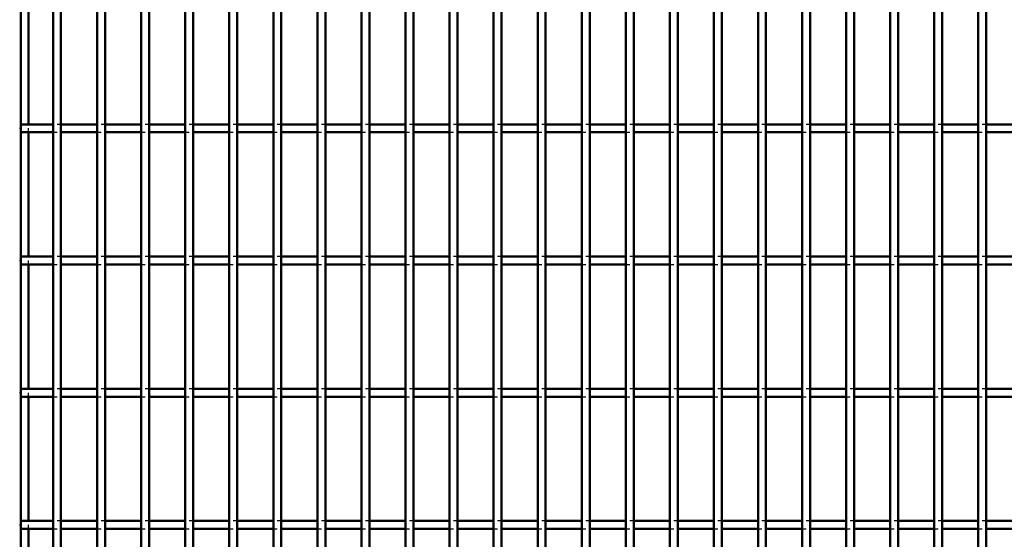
# Model space of a CAD drawing. Header units: millimetres. Extents: x -596 to 511, y -500 to 878.
# Tile 11 of 16: x -248 to 0, y 263 to 394. Entities that reach past the tile are written whole.
import ezdxf

# ---------------------------------------------------------------- set-up
doc = ezdxf.new("R2010")
doc.units = ezdxf.units.MM
doc.linetypes.add('Dashed', pattern=[2, 1, -1])
for name, color, linetype, lineweight in [('2d ConnectionPoints', 7, 'Continuous', 50), ('AM_0', 7, 'Continuous', 50), ('AM_5', 3, 'Continuous', 25), ('AM_9', 6, 'Dashed', 25)]:
    doc.layers.add(name, color=color, linetype=linetype, lineweight=lineweight)
doc.dimstyles.new('ISO-25', dxfattribs={"dimtxt": 2.5, "dimasz": 2.5, "dimexe": 1.25, "dimexo": 0.625, "dimtad": 1, "dimtxsty": 'Standard', "dimcen": 2.5, "dimadec": 0, "dimazin": 0, "dimtfac": 1, "dimtmove": 0, "dimatfit": 3, "dimfxl": 1, "dimarcsym": 0})

# ---------------------------------------------------------------- blocks, each defined once
blk = doc.blocks.new('3_5wj765ctnoqfy5olc9zyqd2vb________0_in_LPP230331121150010003500_4')
at = {"layer": 'AM_0'}
for p, q in [((-239.865, -498), (-239.865, 498)), ((-237.865, -498), (-237.865, 498))]:
    blk.add_line(p, q, dxfattribs=at)
blk = doc.blocks.new('4_fjckjfapr50hag8216vze4yns________0_in_LPP230331121150010003500_4')
at = {"layer": 'AM_0'}
for p, q in [((-228.755, -498), (-228.755, 498)), ((-226.755, -498), (-226.755, 498))]:
    blk.add_line(p, q, dxfattribs=at)
blk = doc.blocks.new('5_6dno7sze2pza0o5hhh5t9ottk________0_in_LPP230331121150010003500_4')
at = {"layer": 'AM_0'}
for p, q in [((-217.645, -498), (-217.645, 498)), ((-215.645, -498), (-215.645, 498))]:
    blk.add_line(p, q, dxfattribs=at)
blk = doc.blocks.new('6_z3afd86jn3ji7ebr65m9l716l________0_in_LPP230331121150010003500_4')
at = {"layer": 'AM_0'}
for p, q in [((-206.535, -498), (-206.535, 498)), ((-204.535, -498), (-204.535, 498))]:
    blk.add_line(p, q, dxfattribs=at)
blk = doc.blocks.new('7_mr7r1c4ttnz27mgik3b06e8em________0_in_LPP230331121150010003500_4')
at = {"layer": 'AM_0'}
for p, q in [((-195.425, -498), (-195.425, 498)), ((-193.425, -498), (-193.425, 498))]:
    blk.add_line(p, q, dxfattribs=at)
blk = doc.blocks.new('8_gpql7hk91n3l1vo2qwrdxhl3f________0_in_LPP230331121150010003500_4')
at = {"layer": 'AM_0'}
for p, q in [((-184.315, -498), (-184.315, 498)), ((-182.315, -498), (-182.315, 498))]:
    blk.add_line(p, q, dxfattribs=at)
blk = doc.blocks.new('9_wdb71u1hcs8eugavzxc92xbvr________0_in_LPP230331121150010003500_4')
at = {"layer": 'AM_0'}
for p, q in [((-173.205, -498), (-173.205, 498)), ((-171.205, -498), (-171.205, 498))]:
    blk.add_line(p, q, dxfattribs=at)
blk = doc.blocks.new('10_wf2u9ctumj4b374rtz0mxvhdk________0_in_LPP230331121150010003500_4')
at = {"layer": 'AM_0'}
for p, q in [((-162.095, -498), (-162.095, 498)), ((-160.095, -498), (-160.095, 498))]:
    blk.add_line(p, q, dxfattribs=at)
blk = doc.blocks.new('11_trxrsbyxdw5yr09fco47dg79i________0_in_LPP230331121150010003500_4')
at = {"layer": 'AM_0'}
for p, q in [((-150.985, -498), (-150.985, 498)), ((-148.985, -498), (-148.985, 498))]:
    blk.add_line(p, q, dxfattribs=at)
blk = doc.blocks.new('12_3tvptd6xil7a7t5umgje7it0e________0_in_LPP230331121150010003500_4')
at = {"layer": 'AM_0'}
for p, q in [((-139.875, -498), (-139.875, 498)), ((-137.875, -498), (-137.875, 498))]:
    blk.add_line(p, q, dxfattribs=at)
blk = doc.blocks.new('13_fszjmun2dgxx9masp724u5ywc________0_in_LPP230331121150010003500_4')
at = {"layer": 'AM_0'}
for p, q in [((-128.765, -498), (-128.765, 498)), ((-126.765, -498), (-126.765, 498))]:
    blk.add_line(p, q, dxfattribs=at)
blk = doc.blocks.new('14_xod1q6459t1qoob74trn5825e________0_in_LPP230331121150010003500_4')
at = {"layer": 'AM_0'}
for p, q in [((-117.655, -498), (-117.655, 498)), ((-115.655, -498), (-115.655, 498))]:
    blk.add_line(p, q, dxfattribs=at)
blk = doc.blocks.new('15_58etfin6u5ola9kvst5j2z15h________0_in_LPP230331121150010003500_4')
at = {"layer": 'AM_0'}
for p, q in [((-106.545, -498), (-106.545, 498)), ((-104.545, -498), (-104.545, 498))]:
    blk.add_line(p, q, dxfattribs=at)
blk = doc.blocks.new('16_p1k8qiv7o5ml83zmsllel7squ________0_in_LPP230331121150010003500_4')
at = {"layer": 'AM_0'}
for p, q in [((-95.435, -498), (-95.435, 498)), ((-93.435, -498), (-93.435, 498))]:
    blk.add_line(p, q, dxfattribs=at)
blk = doc.blocks.new('17_86oqwc7wmakiop0bte16fvhpf________0_in_LPP230331121150010003500_4')
at = {"layer": 'AM_0'}
for p, q in [((-84.325, -498), (-84.325, 498)), ((-82.325, -498), (-82.325, 498))]:
    blk.add_line(p, q, dxfattribs=at)
blk = doc.blocks.new('18_b4unu7f7128lar2zfgdx7z4mb________0_in_LPP230331121150010003500_4')
at = {"layer": 'AM_0'}
for p, q in [((-73.215, -498), (-73.215, 498)), ((-71.215, -498), (-71.215, 498))]:
    blk.add_line(p, q, dxfattribs=at)
blk = doc.blocks.new('19_0xgi1cms3j0yc2gnuvqwb9qmb________0_in_LPP230331121150010003500_4')
at = {"layer": 'AM_0'}
for p, q in [((-62.105, -498), (-62.105, 498)), ((-60.105, -498), (-60.105, 498))]:
    blk.add_line(p, q, dxfattribs=at)
blk = doc.blocks.new('20_ccxb5ao1ee83brw3lstc1hwuh________0_in_LPP230331121150010003500_4')
at = {"layer": 'AM_0'}
for p, q in [((-50.995, -498), (-50.995, 498)), ((-48.995, -498), (-48.995, 498))]:
    blk.add_line(p, q, dxfattribs=at)
blk = doc.blocks.new('21_g56phew3ceqkevl6o8wxrmpqh________0_in_LPP230331121150010003500_4')
at = {"layer": 'AM_0'}
for p, q in [((-39.885, -498), (-39.885, 498)), ((-37.885, -498), (-37.885, 498))]:
    blk.add_line(p, q, dxfattribs=at)
blk = doc.blocks.new('22_3n8arab71qg167p9pubw01z3k________0_in_LPP230331121150010003500_4')
at = {"layer": 'AM_0'}
for p, q in [((-28.775, -498), (-28.775, 498)), ((-26.775, -498), (-26.775, 498))]:
    blk.add_line(p, q, dxfattribs=at)
blk = doc.blocks.new('23_ql5th79t34bjoryg4e19ly8si________0_in_LPP230331121150010003500_4')
at = {"layer": 'AM_0'}
for p, q in [((-17.665, -498), (-17.665, 498)), ((-15.665, -498), (-15.665, 498))]:
    blk.add_line(p, q, dxfattribs=at)
blk = doc.blocks.new('24_b6missorlfkjxct9hbtf2xj2v________0_in_LPP230331121150010003500_4')
at = {"layer": 'AM_0'}
for p, q in [((-6.555, -498), (-6.555, 498)), ((-4.555, -498), (-4.555, 498))]:
    blk.add_line(p, q, dxfattribs=at)
blk = doc.blocks.new('70_t47u7ebd11jt0jprwfjuniszd________0_in_LPP230331121150010003500_4')
at = {"layer": 'AM_0'}
for p, q in [((-239.865, 267.64), (-248, 267.64)), ((-248, 267.64), (-248, 265.64)), ((-239.865, 267.64), (-239.865, 265.64)), ((-237.865, 265.64), (-237.865, 267.64)), ((-228.755, 267.64), (-237.865, 267.64)), ((-228.755, 267.64), (-228.755, 265.64)), ((-226.755, 265.64), (-226.755, 267.64)), ((-217.645, 267.64), (-226.755, 267.64)), ((-217.645, 267.64), (-217.645, 265.64)), ((-206.535, 267.64), (-215.645, 267.64)), ((-215.645, 265.64), (-215.645, 267.64)), ((-206.535, 267.64), (-206.535, 265.64)), ((-204.535, 265.64), (-204.535, 267.64)), ((-195.425, 267.64), (-204.535, 267.64)), ((-195.425, 267.64), (-195.425, 265.64)), ((-184.315, 267.64), (-193.425, 267.64)), ((-193.425, 265.64), (-193.425, 267.64)), ((-184.315, 267.64), (-184.315, 265.64)), ((-182.315, 265.64), (-182.315, 267.64)), ((-173.205, 267.64), (-182.315, 267.64)), ((-173.205, 267.64), (-173.205, 265.64)), ((-162.095, 267.64), (-171.205, 267.64)), ((-171.205, 265.64), (-171.205, 267.64)), ((-162.095, 267.64), (-162.095, 265.64)), ((-160.095, 265.64), (-160.095, 267.64)), ((-150.985, 267.64), (-160.095, 267.64)), ((-150.985, 267.64), (-150.985, 265.64)), ((-139.875, 267.64), (-148.985, 267.64)), ((-148.985, 265.64), (-148.985, 267.64)), ((-139.875, 267.64), (-139.875, 265.64)), ((-137.875, 265.64), (-137.875, 267.64)), ((-128.765, 267.64), (-137.875, 267.64)), ((-128.765, 267.64), (-128.765, 265.64)), ((-117.655, 267.64), (-126.765, 267.64)), ((-126.765, 265.64), (-126.765, 267.64)), ((-117.655, 267.64), (-117.655, 265.64)), ((-115.655, 265.64), (-115.655, 267.64)), ((-106.545, 267.64), (-115.655, 267.64)), ((-106.545, 267.64), (-106.545, 265.64)), ((-95.435, 267.64), (-104.545, 267.64)), ((-104.545, 265.64), (-104.545, 267.64)), ((-95.435, 267.64), (-95.435, 265.64)), ((-93.435, 265.64), (-93.435, 267.64)), ((-84.325, 267.64), (-93.435, 267.64)), ((-84.325, 267.64), (-84.325, 265.64)), ((-73.215, 267.64), (-82.325, 267.64)), ((-82.325, 265.64), (-82.325, 267.64)), ((-73.215, 267.64), (-73.215, 265.64)), ((-71.215, 265.64), (-71.215, 267.64)), ((-62.105, 267.64), (-71.215, 267.64)), ((-62.105, 267.64), (-62.105, 265.64)), ((-50.995, 267.64), (-60.105, 267.64)), ((-60.105, 265.64), (-60.105, 267.64)), ((-50.995, 267.64), (-50.995, 265.64)), ((-48.995, 265.64), (-48.995, 267.64)), ((-39.885, 267.64), (-48.995, 267.64)), ((-39.885, 267.64), (-39.885, 265.64)), ((-28.775, 267.64), (-37.885, 267.64)), ((-37.885, 265.64), (-37.885, 267.64)), ((-28.775, 267.64), (-28.775, 265.64)), ((-26.775, 265.64), (-26.775, 267.64)), ((-17.665, 267.64), (-26.775, 267.64)), ((-17.665, 267.64), (-17.665, 265.64)), ((-6.555, 267.64), (-15.665, 267.64)), ((-15.665, 265.64), (-15.665, 267.64)), ((-6.555, 267.64), (-6.555, 265.64)), ((-4.555, 265.64), (-4.555, 267.64)), ((4.555, 267.64), (-4.555, 267.64)), ((-239.865, 265.64), (-248, 265.64)), ((-228.755, 265.64), (-237.865, 265.64)), ((-217.645, 265.64), (-226.755, 265.64)), ((-206.535, 265.64), (-215.645, 265.64)), ((-195.425, 265.64), (-204.535, 265.64)), ((-184.315, 265.64), (-193.425, 265.64)), ((-173.205, 265.64), (-182.315, 265.64)), ((-162.095, 265.64), (-171.205, 265.64)), ((-150.985, 265.64), (-160.095, 265.64)), ((-139.875, 265.64), (-148.985, 265.64)), ((-128.765, 265.64), (-137.875, 265.64)), ((-117.655, 265.64), (-126.765, 265.64)), ((-106.545, 265.64), (-115.655, 265.64)), ((-95.435, 265.64), (-104.545, 265.64)), ((-84.325, 265.64), (-93.435, 265.64)), ((-73.215, 265.64), (-82.325, 265.64)), ((-62.105, 265.64), (-71.215, 265.64)), ((-50.995, 265.64), (-60.105, 265.64)), ((-39.885, 265.64), (-48.995, 265.64)), ((-28.775, 265.64), (-37.885, 265.64)), ((-17.665, 265.64), (-26.775, 265.64)), ((-6.555, 265.64), (-15.665, 265.64)), ((4.555, 265.64), (-4.555, 265.64))]:
    blk.add_line(p, q, dxfattribs=at)
at = {"layer": 'AM_9'}
for p, q in [((-237.865, 267.64), (-239.865, 267.64)), ((-226.755, 267.64), (-228.755, 267.64)), ((-215.645, 267.64), (-217.645, 267.64)), ((-204.535, 267.64), (-206.535, 267.64)), ((-193.425, 267.64), (-195.425, 267.64)), ((-182.315, 267.64), (-184.315, 267.64)), ((-171.205, 267.64), (-173.205, 267.64)), ((-160.095, 267.64), (-162.095, 267.64)), ((-148.985, 267.64), (-150.985, 267.64)), ((-137.875, 267.64), (-139.875, 267.64)), ((-126.765, 267.64), (-128.765, 267.64)), ((-115.655, 267.64), (-117.655, 267.64)), ((-104.545, 267.64), (-106.545, 267.64)), ((-93.435, 267.64), (-95.435, 267.64)), ((-82.325, 267.64), (-84.325, 267.64)), ((-71.215, 267.64), (-73.215, 267.64)), ((-60.105, 267.64), (-62.105, 267.64)), ((-48.995, 267.64), (-50.995, 267.64)), ((-37.885, 267.64), (-39.885, 267.64)), ((-26.775, 267.64), (-28.775, 267.64)), ((-15.665, 267.64), (-17.665, 267.64)), ((-4.555, 267.64), (-6.555, 267.64)), ((-239.865, 265.64), (-237.865, 265.64)), ((-228.755, 265.64), (-226.755, 265.64)), ((-217.645, 265.64), (-215.645, 265.64)), ((-206.535, 265.64), (-204.535, 265.64)), ((-195.425, 265.64), (-193.425, 265.64)), ((-184.315, 265.64), (-182.315, 265.64)), ((-173.205, 265.64), (-171.205, 265.64)), ((-162.095, 265.64), (-160.095, 265.64)), ((-150.985, 265.64), (-148.985, 265.64)), ((-139.875, 265.64), (-137.875, 265.64)), ((-128.765, 265.64), (-126.765, 265.64)), ((-117.655, 265.64), (-115.655, 265.64)), ((-106.545, 265.64), (-104.545, 265.64)), ((-95.435, 265.64), (-93.435, 265.64)), ((-84.325, 265.64), (-82.325, 265.64)), ((-73.215, 265.64), (-71.215, 265.64)), ((-62.105, 265.64), (-60.105, 265.64)), ((-50.995, 265.64), (-48.995, 265.64)), ((-39.885, 265.64), (-37.885, 265.64)), ((-28.775, 265.64), (-26.775, 265.64)), ((-17.665, 265.64), (-15.665, 265.64)), ((-6.555, 265.64), (-4.555, 265.64))]:
    blk.add_line(p, q, dxfattribs=at)
blk = doc.blocks.new('71_ytj2820e29gmuw226e5kayhua________0_in_LPP230331121150010003500_4')
at = {"layer": 'AM_0'}
for p, q in [((-239.865, 300.97), (-248, 300.97)), ((-248, 300.97), (-248, 298.97)), ((-239.865, 300.97), (-239.865, 298.97)), ((-237.865, 298.97), (-237.865, 300.97)), ((-228.755, 300.97), (-237.865, 300.97)), ((-228.755, 300.97), (-228.755, 298.97)), ((-226.755, 298.97), (-226.755, 300.97)), ((-217.645, 300.97), (-226.755, 300.97)), ((-217.645, 300.97), (-217.645, 298.97)), ((-206.535, 300.97), (-215.645, 300.97)), ((-215.645, 298.97), (-215.645, 300.97)), ((-206.535, 300.97), (-206.535, 298.97)), ((-204.535, 298.97), (-204.535, 300.97)), ((-195.425, 300.97), (-204.535, 300.97)), ((-195.425, 300.97), (-195.425, 298.97)), ((-184.315, 300.97), (-193.425, 300.97)), ((-193.425, 298.97), (-193.425, 300.97)), ((-184.315, 300.97), (-184.315, 298.97)), ((-182.315, 298.97), (-182.315, 300.97)), ((-173.205, 300.97), (-182.315, 300.97)), ((-173.205, 300.97), (-173.205, 298.97)), ((-162.095, 300.97), (-171.205, 300.97)), ((-171.205, 298.97), (-171.205, 300.97)), ((-162.095, 300.97), (-162.095, 298.97)), ((-160.095, 298.97), (-160.095, 300.97)), ((-150.985, 300.97), (-160.095, 300.97)), ((-150.985, 300.97), (-150.985, 298.97)), ((-139.875, 300.97), (-148.985, 300.97)), ((-148.985, 298.97), (-148.985, 300.97)), ((-139.875, 300.97), (-139.875, 298.97)), ((-137.875, 298.97), (-137.875, 300.97)), ((-128.765, 300.97), (-137.875, 300.97)), ((-128.765, 300.97), (-128.765, 298.97)), ((-117.655, 300.97), (-126.765, 300.97)), ((-126.765, 298.97), (-126.765, 300.97)), ((-117.655, 300.97), (-117.655, 298.97)), ((-115.655, 298.97), (-115.655, 300.97)), ((-106.545, 300.97), (-115.655, 300.97)), ((-106.545, 300.97), (-106.545, 298.97)), ((-95.435, 300.97), (-104.545, 300.97)), ((-104.545, 298.97), (-104.545, 300.97)), ((-95.435, 300.97), (-95.435, 298.97)), ((-93.435, 298.97), (-93.435, 300.97)), ((-84.325, 300.97), (-93.435, 300.97)), ((-84.325, 300.97), (-84.325, 298.97)), ((-73.215, 300.97), (-82.325, 300.97)), ((-82.325, 298.97), (-82.325, 300.97)), ((-73.215, 300.97), (-73.215, 298.97)), ((-71.215, 298.97), (-71.215, 300.97)), ((-62.105, 300.97), (-71.215, 300.97)), ((-62.105, 300.97), (-62.105, 298.97)), ((-50.995, 300.97), (-60.105, 300.97)), ((-60.105, 298.97), (-60.105, 300.97)), ((-50.995, 300.97), (-50.995, 298.97)), ((-48.995, 298.97), (-48.995, 300.97)), ((-39.885, 300.97), (-48.995, 300.97)), ((-39.885, 300.97), (-39.885, 298.97)), ((-28.775, 300.97), (-37.885, 300.97)), ((-37.885, 298.97), (-37.885, 300.97)), ((-28.775, 300.97), (-28.775, 298.97)), ((-26.775, 298.97), (-26.775, 300.97)), ((-17.665, 300.97), (-26.775, 300.97)), ((-17.665, 300.97), (-17.665, 298.97)), ((-6.555, 300.97), (-15.665, 300.97)), ((-15.665, 298.97), (-15.665, 300.97)), ((-6.555, 300.97), (-6.555, 298.97)), ((-4.555, 298.97), (-4.555, 300.97)), ((4.555, 300.97), (-4.555, 300.97)), ((-239.865, 298.97), (-248, 298.97)), ((-228.755, 298.97), (-237.865, 298.97)), ((-217.645, 298.97), (-226.755, 298.97)), ((-206.535, 298.97), (-215.645, 298.97)), ((-195.425, 298.97), (-204.535, 298.97)), ((-184.315, 298.97), (-193.425, 298.97)), ((-173.205, 298.97), (-182.315, 298.97)), ((-162.095, 298.97), (-171.205, 298.97)), ((-150.985, 298.97), (-160.095, 298.97)), ((-139.875, 298.97), (-148.985, 298.97)), ((-128.765, 298.97), (-137.875, 298.97)), ((-117.655, 298.97), (-126.765, 298.97)), ((-106.545, 298.97), (-115.655, 298.97)), ((-95.435, 298.97), (-104.545, 298.97)), ((-84.325, 298.97), (-93.435, 298.97)), ((-73.215, 298.97), (-82.325, 298.97)), ((-62.105, 298.97), (-71.215, 298.97)), ((-50.995, 298.97), (-60.105, 298.97)), ((-39.885, 298.97), (-48.995, 298.97)), ((-28.775, 298.97), (-37.885, 298.97)), ((-17.665, 298.97), (-26.775, 298.97)), ((-6.555, 298.97), (-15.665, 298.97)), ((4.555, 298.97), (-4.555, 298.97))]:
    blk.add_line(p, q, dxfattribs=at)
at = {"layer": 'AM_9'}
for p, q in [((-237.865, 300.97), (-239.865, 300.97)), ((-226.755, 300.97), (-228.755, 300.97)), ((-215.645, 300.97), (-217.645, 300.97)), ((-204.535, 300.97), (-206.535, 300.97)), ((-193.425, 300.97), (-195.425, 300.97)), ((-182.315, 300.97), (-184.315, 300.97)), ((-171.205, 300.97), (-173.205, 300.97)), ((-160.095, 300.97), (-162.095, 300.97)), ((-148.985, 300.97), (-150.985, 300.97)), ((-137.875, 300.97), (-139.875, 300.97)), ((-126.765, 300.97), (-128.765, 300.97)), ((-115.655, 300.97), (-117.655, 300.97)), ((-104.545, 300.97), (-106.545, 300.97)), ((-93.435, 300.97), (-95.435, 300.97)), ((-82.325, 300.97), (-84.325, 300.97)), ((-71.215, 300.97), (-73.215, 300.97)), ((-60.105, 300.97), (-62.105, 300.97)), ((-48.995, 300.97), (-50.995, 300.97)), ((-37.885, 300.97), (-39.885, 300.97)), ((-26.775, 300.97), (-28.775, 300.97)), ((-15.665, 300.97), (-17.665, 300.97)), ((-4.555, 300.97), (-6.555, 300.97)), ((-239.865, 298.97), (-237.865, 298.97)), ((-228.755, 298.97), (-226.755, 298.97)), ((-217.645, 298.97), (-215.645, 298.97)), ((-206.535, 298.97), (-204.535, 298.97)), ((-195.425, 298.97), (-193.425, 298.97)), ((-184.315, 298.97), (-182.315, 298.97)), ((-173.205, 298.97), (-171.205, 298.97)), ((-162.095, 298.97), (-160.095, 298.97)), ((-150.985, 298.97), (-148.985, 298.97)), ((-139.875, 298.97), (-137.875, 298.97)), ((-128.765, 298.97), (-126.765, 298.97)), ((-117.655, 298.97), (-115.655, 298.97)), ((-106.545, 298.97), (-104.545, 298.97)), ((-95.435, 298.97), (-93.435, 298.97)), ((-84.325, 298.97), (-82.325, 298.97)), ((-73.215, 298.97), (-71.215, 298.97)), ((-62.105, 298.97), (-60.105, 298.97)), ((-50.995, 298.97), (-48.995, 298.97)), ((-39.885, 298.97), (-37.885, 298.97)), ((-28.775, 298.97), (-26.775, 298.97)), ((-17.665, 298.97), (-15.665, 298.97)), ((-6.555, 298.97), (-4.555, 298.97))]:
    blk.add_line(p, q, dxfattribs=at)
blk = doc.blocks.new('72_ujgdumygqp460l69elr38e52c________0_in_LPP230331121150010003500_4')
at = {"layer": 'AM_0'}
for p, q in [((-239.865, 334.3), (-248, 334.3)), ((-248, 334.3), (-248, 332.3)), ((-239.865, 334.3), (-239.865, 332.3)), ((-237.865, 332.3), (-237.865, 334.3)), ((-228.755, 334.3), (-237.865, 334.3)), ((-228.755, 334.3), (-228.755, 332.3)), ((-226.755, 332.3), (-226.755, 334.3)), ((-217.645, 334.3), (-226.755, 334.3)), ((-217.645, 334.3), (-217.645, 332.3)), ((-206.535, 334.3), (-215.645, 334.3)), ((-215.645, 332.3), (-215.645, 334.3)), ((-206.535, 334.3), (-206.535, 332.3)), ((-204.535, 332.3), (-204.535, 334.3)), ((-195.425, 334.3), (-204.535, 334.3)), ((-195.425, 334.3), (-195.425, 332.3)), ((-184.315, 334.3), (-193.425, 334.3)), ((-193.425, 332.3), (-193.425, 334.3)), ((-184.315, 334.3), (-184.315, 332.3)), ((-182.315, 332.3), (-182.315, 334.3)), ((-173.205, 334.3), (-182.315, 334.3)), ((-173.205, 334.3), (-173.205, 332.3)), ((-162.095, 334.3), (-171.205, 334.3)), ((-171.205, 332.3), (-171.205, 334.3)), ((-162.095, 334.3), (-162.095, 332.3)), ((-160.095, 332.3), (-160.095, 334.3)), ((-150.985, 334.3), (-160.095, 334.3)), ((-150.985, 334.3), (-150.985, 332.3)), ((-139.875, 334.3), (-148.985, 334.3)), ((-148.985, 332.3), (-148.985, 334.3)), ((-139.875, 334.3), (-139.875, 332.3)), ((-137.875, 332.3), (-137.875, 334.3)), ((-128.765, 334.3), (-137.875, 334.3)), ((-128.765, 334.3), (-128.765, 332.3)), ((-117.655, 334.3), (-126.765, 334.3)), ((-126.765, 332.3), (-126.765, 334.3)), ((-117.655, 334.3), (-117.655, 332.3)), ((-115.655, 332.3), (-115.655, 334.3)), ((-106.545, 334.3), (-115.655, 334.3)), ((-106.545, 334.3), (-106.545, 332.3)), ((-95.435, 334.3), (-104.545, 334.3)), ((-104.545, 332.3), (-104.545, 334.3)), ((-95.435, 334.3), (-95.435, 332.3)), ((-93.435, 332.3), (-93.435, 334.3)), ((-84.325, 334.3), (-93.435, 334.3)), ((-84.325, 334.3), (-84.325, 332.3)), ((-73.215, 334.3), (-82.325, 334.3)), ((-82.325, 332.3), (-82.325, 334.3)), ((-73.215, 334.3), (-73.215, 332.3)), ((-71.215, 332.3), (-71.215, 334.3)), ((-62.105, 334.3), (-71.215, 334.3)), ((-62.105, 334.3), (-62.105, 332.3)), ((-50.995, 334.3), (-60.105, 334.3)), ((-60.105, 332.3), (-60.105, 334.3)), ((-50.995, 334.3), (-50.995, 332.3)), ((-48.995, 332.3), (-48.995, 334.3)), ((-39.885, 334.3), (-48.995, 334.3)), ((-39.885, 334.3), (-39.885, 332.3)), ((-28.775, 334.3), (-37.885, 334.3)), ((-37.885, 332.3), (-37.885, 334.3)), ((-28.775, 334.3), (-28.775, 332.3)), ((-26.775, 332.3), (-26.775, 334.3)), ((-17.665, 334.3), (-26.775, 334.3)), ((-17.665, 334.3), (-17.665, 332.3)), ((-6.555, 334.3), (-15.665, 334.3)), ((-15.665, 332.3), (-15.665, 334.3)), ((-6.555, 334.3), (-6.555, 332.3)), ((-4.555, 332.3), (-4.555, 334.3)), ((4.555, 334.3), (-4.555, 334.3)), ((-239.865, 332.3), (-248, 332.3)), ((-228.755, 332.3), (-237.865, 332.3)), ((-217.645, 332.3), (-226.755, 332.3)), ((-206.535, 332.3), (-215.645, 332.3)), ((-195.425, 332.3), (-204.535, 332.3)), ((-184.315, 332.3), (-193.425, 332.3)), ((-173.205, 332.3), (-182.315, 332.3)), ((-162.095, 332.3), (-171.205, 332.3)), ((-150.985, 332.3), (-160.095, 332.3)), ((-139.875, 332.3), (-148.985, 332.3)), ((-128.765, 332.3), (-137.875, 332.3)), ((-117.655, 332.3), (-126.765, 332.3)), ((-106.545, 332.3), (-115.655, 332.3)), ((-95.435, 332.3), (-104.545, 332.3)), ((-84.325, 332.3), (-93.435, 332.3)), ((-73.215, 332.3), (-82.325, 332.3)), ((-62.105, 332.3), (-71.215, 332.3)), ((-50.995, 332.3), (-60.105, 332.3)), ((-39.885, 332.3), (-48.995, 332.3)), ((-28.775, 332.3), (-37.885, 332.3)), ((-17.665, 332.3), (-26.775, 332.3)), ((-6.555, 332.3), (-15.665, 332.3)), ((4.555, 332.3), (-4.555, 332.3))]:
    blk.add_line(p, q, dxfattribs=at)
at = {"layer": 'AM_9'}
for p, q in [((-237.865, 334.3), (-239.865, 334.3)), ((-226.755, 334.3), (-228.755, 334.3)), ((-215.645, 334.3), (-217.645, 334.3)), ((-204.535, 334.3), (-206.535, 334.3)), ((-193.425, 334.3), (-195.425, 334.3)), ((-182.315, 334.3), (-184.315, 334.3)), ((-171.205, 334.3), (-173.205, 334.3)), ((-160.095, 334.3), (-162.095, 334.3)), ((-148.985, 334.3), (-150.985, 334.3)), ((-137.875, 334.3), (-139.875, 334.3)), ((-126.765, 334.3), (-128.765, 334.3)), ((-115.655, 334.3), (-117.655, 334.3)), ((-104.545, 334.3), (-106.545, 334.3)), ((-93.435, 334.3), (-95.435, 334.3)), ((-82.325, 334.3), (-84.325, 334.3)), ((-71.215, 334.3), (-73.215, 334.3)), ((-60.105, 334.3), (-62.105, 334.3)), ((-48.995, 334.3), (-50.995, 334.3)), ((-37.885, 334.3), (-39.885, 334.3)), ((-26.775, 334.3), (-28.775, 334.3)), ((-15.665, 334.3), (-17.665, 334.3)), ((-4.555, 334.3), (-6.555, 334.3)), ((-239.865, 332.3), (-237.865, 332.3)), ((-228.755, 332.3), (-226.755, 332.3)), ((-217.645, 332.3), (-215.645, 332.3)), ((-206.535, 332.3), (-204.535, 332.3)), ((-195.425, 332.3), (-193.425, 332.3)), ((-184.315, 332.3), (-182.315, 332.3)), ((-173.205, 332.3), (-171.205, 332.3)), ((-162.095, 332.3), (-160.095, 332.3)), ((-150.985, 332.3), (-148.985, 332.3)), ((-139.875, 332.3), (-137.875, 332.3)), ((-128.765, 332.3), (-126.765, 332.3)), ((-117.655, 332.3), (-115.655, 332.3)), ((-106.545, 332.3), (-104.545, 332.3)), ((-95.435, 332.3), (-93.435, 332.3)), ((-84.325, 332.3), (-82.325, 332.3)), ((-73.215, 332.3), (-71.215, 332.3)), ((-62.105, 332.3), (-60.105, 332.3)), ((-50.995, 332.3), (-48.995, 332.3)), ((-39.885, 332.3), (-37.885, 332.3)), ((-28.775, 332.3), (-26.775, 332.3)), ((-17.665, 332.3), (-15.665, 332.3)), ((-6.555, 332.3), (-4.555, 332.3))]:
    blk.add_line(p, q, dxfattribs=at)
blk = doc.blocks.new('73_s3rkz1jd9nqfp3b9wi0ymlhbc________0_in_LPP230331121150010003500_4')
at = {"layer": 'AM_0'}
for p, q in [((-239.865, 367.63), (-248, 367.63)), ((-248, 367.63), (-248, 365.63)), ((-239.865, 367.63), (-239.865, 365.63)), ((-237.865, 365.63), (-237.865, 367.63)), ((-228.755, 367.63), (-237.865, 367.63)), ((-228.755, 367.63), (-228.755, 365.63)), ((-226.755, 365.63), (-226.755, 367.63)), ((-217.645, 367.63), (-226.755, 367.63)), ((-217.645, 367.63), (-217.645, 365.63)), ((-206.535, 367.63), (-215.645, 367.63)), ((-215.645, 365.63), (-215.645, 367.63)), ((-206.535, 367.63), (-206.535, 365.63)), ((-204.535, 365.63), (-204.535, 367.63)), ((-195.425, 367.63), (-204.535, 367.63)), ((-195.425, 367.63), (-195.425, 365.63)), ((-184.315, 367.63), (-193.425, 367.63)), ((-193.425, 365.63), (-193.425, 367.63)), ((-184.315, 367.63), (-184.315, 365.63)), ((-182.315, 365.63), (-182.315, 367.63)), ((-173.205, 367.63), (-182.315, 367.63)), ((-173.205, 367.63), (-173.205, 365.63)), ((-162.095, 367.63), (-171.205, 367.63)), ((-171.205, 365.63), (-171.205, 367.63)), ((-162.095, 367.63), (-162.095, 365.63)), ((-160.095, 365.63), (-160.095, 367.63)), ((-150.985, 367.63), (-160.095, 367.63)), ((-150.985, 367.63), (-150.985, 365.63)), ((-139.875, 367.63), (-148.985, 367.63)), ((-148.985, 365.63), (-148.985, 367.63)), ((-139.875, 367.63), (-139.875, 365.63)), ((-137.875, 365.63), (-137.875, 367.63)), ((-128.765, 367.63), (-137.875, 367.63)), ((-128.765, 367.63), (-128.765, 365.63)), ((-117.655, 367.63), (-126.765, 367.63)), ((-126.765, 365.63), (-126.765, 367.63)), ((-117.655, 367.63), (-117.655, 365.63)), ((-115.655, 365.63), (-115.655, 367.63)), ((-106.545, 367.63), (-115.655, 367.63)), ((-106.545, 367.63), (-106.545, 365.63)), ((-95.435, 367.63), (-104.545, 367.63)), ((-104.545, 365.63), (-104.545, 367.63)), ((-95.435, 367.63), (-95.435, 365.63)), ((-93.435, 365.63), (-93.435, 367.63)), ((-84.325, 367.63), (-93.435, 367.63)), ((-84.325, 367.63), (-84.325, 365.63)), ((-73.215, 367.63), (-82.325, 367.63)), ((-82.325, 365.63), (-82.325, 367.63)), ((-73.215, 367.63), (-73.215, 365.63)), ((-71.215, 365.63), (-71.215, 367.63)), ((-62.105, 367.63), (-71.215, 367.63)), ((-62.105, 367.63), (-62.105, 365.63)), ((-50.995, 367.63), (-60.105, 367.63)), ((-60.105, 365.63), (-60.105, 367.63)), ((-50.995, 367.63), (-50.995, 365.63)), ((-48.995, 365.63), (-48.995, 367.63)), ((-39.885, 367.63), (-48.995, 367.63)), ((-39.885, 367.63), (-39.885, 365.63)), ((-28.775, 367.63), (-37.885, 367.63)), ((-37.885, 365.63), (-37.885, 367.63)), ((-28.775, 367.63), (-28.775, 365.63)), ((-26.775, 365.63), (-26.775, 367.63)), ((-17.665, 367.63), (-26.775, 367.63)), ((-17.665, 367.63), (-17.665, 365.63)), ((-6.555, 367.63), (-15.665, 367.63)), ((-15.665, 365.63), (-15.665, 367.63)), ((-6.555, 367.63), (-6.555, 365.63)), ((-4.555, 365.63), (-4.555, 367.63)), ((4.555, 367.63), (-4.555, 367.63)), ((-239.865, 365.63), (-248, 365.63)), ((-228.755, 365.63), (-237.865, 365.63)), ((-217.645, 365.63), (-226.755, 365.63)), ((-206.535, 365.63), (-215.645, 365.63)), ((-195.425, 365.63), (-204.535, 365.63)), ((-184.315, 365.63), (-193.425, 365.63)), ((-173.205, 365.63), (-182.315, 365.63)), ((-162.095, 365.63), (-171.205, 365.63)), ((-150.985, 365.63), (-160.095, 365.63)), ((-139.875, 365.63), (-148.985, 365.63)), ((-128.765, 365.63), (-137.875, 365.63)), ((-117.655, 365.63), (-126.765, 365.63)), ((-106.545, 365.63), (-115.655, 365.63)), ((-95.435, 365.63), (-104.545, 365.63)), ((-84.325, 365.63), (-93.435, 365.63)), ((-73.215, 365.63), (-82.325, 365.63)), ((-62.105, 365.63), (-71.215, 365.63)), ((-50.995, 365.63), (-60.105, 365.63)), ((-39.885, 365.63), (-48.995, 365.63)), ((-28.775, 365.63), (-37.885, 365.63)), ((-17.665, 365.63), (-26.775, 365.63)), ((-6.555, 365.63), (-15.665, 365.63)), ((4.555, 365.63), (-4.555, 365.63))]:
    blk.add_line(p, q, dxfattribs=at)
at = {"layer": 'AM_9'}
for p, q in [((-237.865, 367.63), (-239.865, 367.63)), ((-226.755, 367.63), (-228.755, 367.63)), ((-215.645, 367.63), (-217.645, 367.63)), ((-204.535, 367.63), (-206.535, 367.63)), ((-193.425, 367.63), (-195.425, 367.63)), ((-182.315, 367.63), (-184.315, 367.63)), ((-171.205, 367.63), (-173.205, 367.63)), ((-160.095, 367.63), (-162.095, 367.63)), ((-148.985, 367.63), (-150.985, 367.63)), ((-137.875, 367.63), (-139.875, 367.63)), ((-126.765, 367.63), (-128.765, 367.63)), ((-115.655, 367.63), (-117.655, 367.63)), ((-104.545, 367.63), (-106.545, 367.63)), ((-93.435, 367.63), (-95.435, 367.63)), ((-82.325, 367.63), (-84.325, 367.63)), ((-71.215, 367.63), (-73.215, 367.63)), ((-60.105, 367.63), (-62.105, 367.63)), ((-48.995, 367.63), (-50.995, 367.63)), ((-37.885, 367.63), (-39.885, 367.63)), ((-26.775, 367.63), (-28.775, 367.63)), ((-15.665, 367.63), (-17.665, 367.63)), ((-4.555, 367.63), (-6.555, 367.63)), ((-239.865, 365.63), (-237.865, 365.63)), ((-228.755, 365.63), (-226.755, 365.63)), ((-217.645, 365.63), (-215.645, 365.63)), ((-206.535, 365.63), (-204.535, 365.63)), ((-195.425, 365.63), (-193.425, 365.63)), ((-184.315, 365.63), (-182.315, 365.63)), ((-173.205, 365.63), (-171.205, 365.63)), ((-162.095, 365.63), (-160.095, 365.63)), ((-150.985, 365.63), (-148.985, 365.63)), ((-139.875, 365.63), (-137.875, 365.63)), ((-128.765, 365.63), (-126.765, 365.63)), ((-117.655, 365.63), (-115.655, 365.63)), ((-106.545, 365.63), (-104.545, 365.63)), ((-95.435, 365.63), (-93.435, 365.63)), ((-84.325, 365.63), (-82.325, 365.63)), ((-73.215, 365.63), (-71.215, 365.63)), ((-62.105, 365.63), (-60.105, 365.63)), ((-50.995, 365.63), (-48.995, 365.63)), ((-39.885, 365.63), (-37.885, 365.63)), ((-28.775, 365.63), (-26.775, 365.63)), ((-17.665, 365.63), (-15.665, 365.63)), ((-6.555, 365.63), (-4.555, 365.63))]:
    blk.add_line(p, q, dxfattribs=at)
blk = doc.blocks.new('77_4ucy2hhs381wb3s7edjo67urh________0_in_LPP230331121150010003500_4')
at = {"layer": 'AM_0'}
for p, q in [((-248, -498), (-248, 498)), ((-246.05, 367.63), (-246.05, 398.96)), ((-246.05, 334.3), (-246.05, 365.63)), ((-246.05, 300.97), (-246.05, 332.3)), ((-246.05, 267.64), (-246.05, 298.97)), ((-246.05, 234.31), (-246.05, 265.64))]:
    blk.add_line(p, q, dxfattribs=at)
at = {"layer": 'AM_9'}
for p, q in [((-246.05, 365.63), (-246.05, 367.63)), ((-246.05, 332.3), (-246.05, 334.3)), ((-246.05, 298.97), (-246.05, 300.97)), ((-246.05, 265.64), (-246.05, 267.64))]:
    blk.add_line(p, q, dxfattribs=at)
blk = doc.blocks.new('*D81')
at = {"layer": 'AM_5', "color": 0, "lineweight": -2}
for p, q in [((-350, 40), (-350, 80)), ((-250, 0), (-350, 0)), ((-350, -33.33), (-350, 0)), ((-250, -33.33), (-350, -33.33)), ((-350, -73.33), (-350, -113.33))]:
    blk.add_line(p, q, dxfattribs=at)
at = {"layer": 'AM_5', "color": 0}
for points in [[(-356.67, 40), (-343.33, 40), (-350, 0)], [(-343.33, -73.33), (-356.67, -73.33), (-350, -33.33)]]:
    blk.add_solid(points, dxfattribs=at)
at = {"layer": 'Defpoints', "color": 0}
for p in [(-350, 0), (-250, 0), (-250, -33.33)]:
    blk.add_point(p, dxfattribs=at)
at = {"layer": 'AM_5', "color": 0, "insert": (-370, 224), "char_height": 40, "attachment_point": 5, "rotation": 90}
blk.add_mtext('TT = 33.3 mm', dxfattribs=at)

msp = doc.modelspace()

# ---------------------------------------------------------------- linework, layer by layer
at = {"layer": '2d ConnectionPoints'}
for p in [(-248, 366.63), (-248, 366.63), (-248, 333.3), (-248, 333.3), (-248, 299.97), (-248, 299.97), (-248, 266.64), (-248, 266.64)]:
    msp.add_point(p, dxfattribs=at)

# ---------------------------------------------------------------- block references
for name in ['77_4ucy2hhs381wb3s7edjo67urh________0_in_LPP230331121150010003500_4', '3_5wj765ctnoqfy5olc9zyqd2vb________0_in_LPP230331121150010003500_4', '4_fjckjfapr50hag8216vze4yns________0_in_LPP230331121150010003500_4', '5_6dno7sze2pza0o5hhh5t9ottk________0_in_LPP230331121150010003500_4', '6_z3afd86jn3ji7ebr65m9l716l________0_in_LPP230331121150010003500_4', '7_mr7r1c4ttnz27mgik3b06e8em________0_in_LPP230331121150010003500_4', '8_gpql7hk91n3l1vo2qwrdxhl3f________0_in_LPP230331121150010003500_4', '9_wdb71u1hcs8eugavzxc92xbvr________0_in_LPP230331121150010003500_4', '10_wf2u9ctumj4b374rtz0mxvhdk________0_in_LPP230331121150010003500_4', '11_trxrsbyxdw5yr09fco47dg79i________0_in_LPP230331121150010003500_4', '12_3tvptd6xil7a7t5umgje7it0e________0_in_LPP230331121150010003500_4', '13_fszjmun2dgxx9masp724u5ywc________0_in_LPP230331121150010003500_4', '14_xod1q6459t1qoob74trn5825e________0_in_LPP230331121150010003500_4', '15_58etfin6u5ola9kvst5j2z15h________0_in_LPP230331121150010003500_4', '16_p1k8qiv7o5ml83zmsllel7squ________0_in_LPP230331121150010003500_4', '17_86oqwc7wmakiop0bte16fvhpf________0_in_LPP230331121150010003500_4', '18_b4unu7f7128lar2zfgdx7z4mb________0_in_LPP230331121150010003500_4', '19_0xgi1cms3j0yc2gnuvqwb9qmb________0_in_LPP230331121150010003500_4', '20_ccxb5ao1ee83brw3lstc1hwuh________0_in_LPP230331121150010003500_4', '21_g56phew3ceqkevl6o8wxrmpqh________0_in_LPP230331121150010003500_4', '22_3n8arab71qg167p9pubw01z3k________0_in_LPP230331121150010003500_4', '23_ql5th79t34bjoryg4e19ly8si________0_in_LPP230331121150010003500_4', '24_b6missorlfkjxct9hbtf2xj2v________0_in_LPP230331121150010003500_4', '73_s3rkz1jd9nqfp3b9wi0ymlhbc________0_in_LPP230331121150010003500_4', '72_ujgdumygqp460l69elr38e52c________0_in_LPP230331121150010003500_4', '71_ytj2820e29gmuw226e5kayhua________0_in_LPP230331121150010003500_4', '70_t47u7ebd11jt0jprwfjuniszd________0_in_LPP230331121150010003500_4']:
    msp.add_blockref(name, (0, 0))

# ---------------------------------------------------------------- dimensions: what is measured, and where the dimension line sits
at = {"layer": 'AM_5'}
dim = msp.add_linear_dim(base=(-350, 0), p1=(-250, -33.33), p2=(-250, 0), angle=90, text='TT = 33.3 mm', dimstyle='ISO-25', override={"dimtxt": 40, "dimasz": 40, "dimexe": 0, "dimexo": 0, "dimgap": 12}, dxfattribs=at)
dim.commit()
dim.dimension.update_dxf_attribs({"geometry": '*D81', "text_midpoint": (-370, 224), "dimtype": 160, "text_rotation": 90})

doc.saveas('drawing.dxf')
